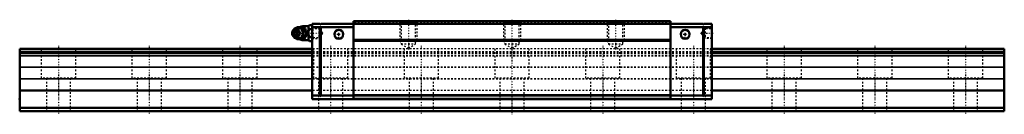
# Model space of a CAD drawing. Header units: millimetres. Extents: x -22 to 548, y -2 to 53.
import ezdxf

# ---------------------------------------------------------------- set-up
doc = ezdxf.new("R2010")
doc.units = ezdxf.units.MM
doc.linetypes.add('Center', pattern=[1.5, 0.45, -0.5, 0.05, -0.5])
doc.linetypes.add('Dashed', pattern=[2, 1, -1])
for name, color, linetype, lineweight in [('2d ConnectionPoints', 7, 'Continuous', 50), ('AM_0', 7, 'Continuous', 50), ('AM_4', 3, 'Continuous', 25), ('AM_5', 3, 'Continuous', 25), ('AM_7', 7, 'Center', 25), ('AM_9', 6, 'Dashed', 25)]:
    doc.layers.add(name, color=color, linetype=linetype, lineweight=lineweight)

# ---------------------------------------------------------------- blocks, each defined once
blk = doc.blocks.new('1_B_M6F_SRN_grease_nipple_joint_0_in_hor5igikirfyz1ot4nkdwk98j________0')
at = {"layer": 'AM_0'}
for p, q in [((135.95, 46.96), (135.59, 46.44)), ((137.68, 48.2), (137.9, 48.5)), ((137.9, 48.5), (142.08, 48.5)), ((144.75, 49), (141.45, 49)), ((145.25, 49.62), (144.75, 49.12)), ((144.75, 49.12), (144.75, 40.88)), ((145.25, 49.62), (146.75, 49.62)), ((145.25, 47.31), (146.75, 47.31)), ((135.59, 43.56), (135.95, 43.04)), ((137.9, 41.5), (137.68, 41.8)), ((137.9, 41.5), (142.08, 41.5)), ((141.45, 41), (144.75, 41)), ((143.52, 45), (143.96, 45)), ((144.75, 40.88), (145.25, 40.38)), ((145.25, 42.69), (146.75, 42.69)), ((145.25, 40.38), (146.75, 40.38))]:
    blk.add_line(p, q, dxfattribs=at)
for points in [[(141.65, 48.5), (141.83, 47.95), (142.05, 47.38), (142.23, 46.98), (142.46, 46.55), (142.7, 46.15), (142.97, 45.75), (143.25, 45.37), (143.52, 45)], [(143.96, 45), (143.83, 45.36), (143.7, 45.73), (143.53, 46.13), (143.34, 46.53), (143.03, 47.09), (142.68, 47.66), (142.38, 48.09), (142.08, 48.5)], [(145.25, 49.62), (144.96, 49.3), (144.75, 48.96)], [(144.75, 47.97), (144.81, 47.86), (145, 47.58), (145.25, 47.31)], [(145.25, 47.31), (144.96, 46.67), (144.75, 45.99)], [(143.52, 45), (143.12, 44.45), (142.72, 43.88), (142.47, 43.48), (142.25, 43.05), (142.06, 42.65), (141.9, 42.25), (141.77, 41.87), (141.65, 41.5)], [(142.08, 41.5), (142.35, 41.86), (142.6, 42.23), (142.86, 42.63), (143.1, 43.03), (143.4, 43.59), (143.65, 44.16), (143.81, 44.59), (143.96, 45)], [(144.75, 44.01), (144.81, 43.8), (145, 43.24), (145.25, 42.69)], [(145.25, 42.69), (144.96, 42.37), (144.75, 42.03)], [(144.75, 41.04), (144.81, 40.94), (145, 40.65), (145.25, 40.38)]]:
    blk.add_lwpolyline(points, dxfattribs=at)
for centre, radius, start, end in [((138.41, 45), 3.3, 270, 90), ((141.45, 45), 4, 90, 118.6837), ((141.45, 45), 4, 241.529, 270)]:
    blk.add_arc(centre, radius, start, end, dxfattribs=at)
for major_axis in [(0, 2.42), (0, -1.12)]:
    blk.add_ellipse((137.4, 45), major_axis=major_axis, ratio=0.927184, dxfattribs=at)
blk.add_ellipse((138.41, 45), major_axis=(0, 3.3), ratio=0.927184, start_param=2.207257, end_param=7.217521, dxfattribs=at)
at = {"layer": 'AM_4'}
for p, q in [((141.45, 49), (141.45, 48.52)), ((141.45, 41.48), (141.45, 41))]:
    blk.add_line(p, q, dxfattribs=at)
blk.add_ellipse((139.22, 45), major_axis=(0, 2.97), ratio=0.927184, start_param=3.499913, end_param=5.924864, dxfattribs=at)
at = {"layer": 'AM_5', "linetype": 'Dashed'}
blk.add_line((147.29, 42), (147.29, 48), dxfattribs=at)
at = {"layer": 'AM_7'}
for p, q in [((138.41, 41.54), (138.41, 48.46)), ((141.45, 40.8), (141.45, 49.2)), ((134.94, 45), (153.28, 45))]:
    blk.add_line(p, q, dxfattribs=at)
at = {"layer": 'AM_9'}
for p, q in [((141.45, 48.52), (141.45, 41.48)), ((151.14, 48), (146.75, 48)), ((151.75, 47.39), (151.14, 48)), ((151.14, 48), (151.14, 42)), ((151.75, 47.39), (151.75, 42.61)), ((136.03, 45), (136.46, 45)), ((141.7, 45.03), (141.7, 45)), ((141.7, 45), (141.7, 44.94)), ((146.75, 42), (151.14, 42)), ((151.14, 42), (151.75, 42.61))]:
    blk.add_line(p, q, dxfattribs=at)
for points in [[(136.03, 45), (136.21, 45.55), (136.31, 45.82)], [(138.33, 48.5), (138.21, 48.14), (138.07, 47.77), (137.91, 47.37), (137.71, 46.97), (137.41, 46.41), (137.06, 45.84), (136.76, 45.41), (136.46, 45)], [(140.58, 42.64), (140.34, 42.47), (140.07, 42.33), (139.79, 42.22), (139.5, 42.15), (139.21, 42.12), (138.91, 42.12), (138.62, 42.16), (138.33, 42.24), (138.04, 42.35), (137.78, 42.5), (137.53, 42.68), (137.3, 42.89), (137.09, 43.13), (136.91, 43.39), (136.76, 43.67), (136.64, 43.97), (136.55, 44.28), (136.49, 44.6), (136.47, 44.92), (136.47, 45.25), (136.52, 45.57), (136.59, 45.89), (136.7, 46.19), (136.84, 46.48), (137, 46.75), (137.19, 46.99), (137.41, 47.21), (137.64, 47.41), (137.9, 47.57), (138.17, 47.7), (138.45, 47.8), (138.74, 47.86), (139.04, 47.88), (139.34, 47.87), (139.63, 47.82), (139.92, 47.73), (140.2, 47.61), (140.4, 47.49)], [(136.66, 46.63), (136.84, 46.95), (137.09, 47.35), (137.35, 47.75), (137.63, 48.13), (137.68, 48.2)], [(140.4, 47.49), (140.46, 47.45), (140.7, 47.27)], [(142.62, 46.31), (142.31, 46.64), (141.92, 46.95), (141.47, 47.25), (141.45, 47.25)], [(143, 44.26), (143.12, 44.6), (143.17, 44.95), (143.14, 45.3), (143.04, 45.65), (143.01, 45.71)], [(136.37, 44.03), (136.28, 44.25), (136.15, 44.63), (136.03, 45)], [(136.46, 45), (136.72, 44.64), (136.98, 44.27), (137.24, 43.87), (137.48, 43.47), (137.78, 42.91), (138.03, 42.34), (138.19, 41.91), (138.33, 41.5)], [(137.68, 41.8), (137.49, 42.05), (137.1, 42.62), (136.85, 43.03), (136.63, 43.45), (136.61, 43.48)], [(141.45, 42.75), (141.91, 43.04), (142.29, 43.35), (142.57, 43.62)]]:
    blk.add_lwpolyline(points, dxfattribs=at)
blk.add_arc((141.45, 45), 4, 118.6837, 241.529, dxfattribs=at)
for centre, major_axis, start_param, end_param in [((138.41, 45), (0, 3.3), 0.934336, 2.207257), ((139.22, 45), (0, 2.97), 5.924864, 7.141511), ((140.3, 45), (0, -2.57), 2.639469, 6.785309), ((139.22, 45), (0, 2.97), 2.378821, 3.499913)]:
    blk.add_ellipse(centre, major_axis=major_axis, ratio=0.927184, start_param=start_param, end_param=end_param, dxfattribs=at)
for centre, major_axis in [((138.95, 45), (0, -2.97)), ((140.43, 45), (0, -3.44))]:
    blk.add_ellipse(centre, major_axis=major_axis, ratio=0.927184, dxfattribs=at)
blk = doc.blocks.new('2_SRN45SLRSSB_M6F1_Slide35_65_0_in_hor5igikirfyz1ot4nkdwk98j________0')
at = {"layer": 'AM_0'}
for p, q in [((354.25, 52), (170.75, 52)), ((170.75, 52), (170.75, 7)), ((354.25, 52), (354.25, 7)), ((151.35, 50.4), (146.75, 50.4)), ((146.75, 50.4), (146.75, 7)), ((151.35, 48.4), (146.75, 48.4)), ((151.35, 49.9), (151.85, 50.4)), ((151.35, 50.4), (151.35, 49.9)), ((151.35, 48.9), (151.35, 8.5)), ((151.85, 48.4), (151.35, 48.9)), ((170.75, 50.4), (151.85, 50.4)), ((151.85, 48.4), (151.85, 9)), ((170.75, 48.4), (151.85, 48.4)), ((354.25, 50.5), (170.75, 50.5)), ((354.25, 50.4), (373.15, 50.4)), ((354.25, 48.4), (373.15, 48.4)), ((373.65, 49.9), (373.15, 50.4)), ((373.15, 48.4), (373.65, 48.9)), ((373.15, 48.4), (373.15, 9)), ((373.65, 50.4), (378.25, 50.4)), ((373.65, 50.4), (373.65, 49.9)), ((373.65, 48.9), (373.65, 8.5)), ((373.65, 48.4), (378.25, 48.4)), ((378.25, 50.4), (378.25, 7)), ((354.25, 41.2), (170.75, 41.2)), ((151.35, 9), (146.75, 9)), ((378.25, 7), (146.75, 7)), ((151.35, 8.5), (151.85, 9)), ((170.75, 9), (151.85, 9)), ((354.25, 9), (373.15, 9)), ((373.65, 8.5), (373.15, 9)), ((373.65, 9), (378.25, 9))]:
    blk.add_line(p, q, dxfattribs=at)
for centre in [(162.25, 44.4), (362.75, 44.4)]:
    blk.add_circle(centre, 2.6, dxfattribs=at)
at = {"layer": 'AM_4'}
for p, q in [((354.25, 40.99), (170.75, 40.99)), ((354.25, 40.29), (170.75, 40.29)), ((354.25, 9.41), (170.75, 9.41)), ((354.25, 8.71), (170.75, 8.71)), ((354.25, 7.29), (170.75, 7.29))]:
    blk.add_line(p, q, dxfattribs=at)
at = {"layer": 'AM_5', "linetype": 'Dashed'}
for p, q in [((197.5, 52), (197.5, 41)), ((207.5, 52), (207.5, 41)), ((257.5, 52), (257.5, 41)), ((267.5, 52), (267.5, 41)), ((317.5, 52), (317.5, 41)), ((327.5, 52), (327.5, 41)), ((150.75, 48), (150.75, 42)), ((373.85, 47.46), (374.25, 48)), ((378.25, 48), (374.25, 48)), ((374.25, 48), (374.25, 42)), ((198.31, 39.9), (197.5, 41)), ((197.5, 41), (207.5, 41)), ((206.69, 39.9), (207.5, 41)), ((258.31, 39.9), (257.5, 41)), ((257.5, 41), (267.5, 41)), ((266.69, 39.9), (267.5, 41)), ((318.31, 39.9), (317.5, 41)), ((317.5, 41), (327.5, 41)), ((326.69, 39.9), (327.5, 41)), ((373.85, 42.54), (374.25, 42)), ((378.25, 42), (374.25, 42))]:
    blk.add_line(p, q, dxfattribs=at)
at = {"layer": 'AM_7'}
for p, q in [((202.5, 52.78), (202.5, 35.6)), ((322.5, 52.78), (322.5, 35.6)), ((162.25, 41.67), (162.25, 47.13)), ((362.75, 41.67), (362.75, 47.13)), ((159.52, 44.4), (164.98, 44.4)), ((360.02, 44.4), (365.48, 44.4)), ((371.72, 45), (378.56, 45))]:
    blk.add_line(p, q, dxfattribs=at)
at = {"layer": 'AM_9'}
for p, q in [((197.5, 52), (198.31, 51.19)), ((206.69, 51.19), (207.5, 52)), ((257.5, 52), (258.31, 51.19)), ((266.69, 51.19), (267.5, 52)), ((317.5, 52), (318.31, 51.19)), ((326.69, 51.19), (327.5, 52)), ((147.29, 47.46), (146.75, 48)), ((151.55, 47.46), (147.29, 47.46)), ((147.29, 47.46), (147.29, 42.54)), ((152.97, 45), (151.55, 47.46)), ((151.55, 47.46), (151.55, 42.54)), ((354.25, 51.3), (170.75, 51.3)), ((198.31, 51.19), (198.31, 38.8)), ((198.31, 51.19), (206.69, 51.19)), ((206.69, 38.8), (206.69, 51.19)), ((258.31, 51.19), (258.31, 38.8)), ((258.31, 51.19), (266.69, 51.19)), ((266.69, 38.8), (266.69, 51.19)), ((318.31, 51.19), (318.31, 38.8)), ((318.31, 51.19), (326.69, 51.19)), ((326.69, 38.8), (326.69, 51.19)), ((373.45, 47.46), (372.03, 45)), ((377.71, 47.46), (373.45, 47.46)), ((373.45, 47.46), (373.45, 42.54)), ((378.25, 48), (377.71, 47.46)), ((377.71, 47.46), (377.71, 42.54)), ((146.75, 42), (147.29, 42.54)), ((147.29, 42.54), (151.55, 42.54)), ((151.55, 42.54), (152.97, 45)), ((372.03, 45), (373.45, 42.54)), ((373.45, 42.54), (377.71, 42.54)), ((377.71, 42.54), (378.25, 42)), ((378.25, 36), (146.75, 36)), ((378.25, 34.34), (146.75, 34.34)), ((198.31, 38.8), (206.69, 38.8)), ((198.31, 38.8), (202.5, 36.38)), ((202.5, 36.38), (206.69, 38.8)), ((258.31, 38.8), (266.69, 38.8)), ((258.31, 38.8), (262.5, 36.38)), ((262.5, 36.38), (266.69, 38.8)), ((318.31, 38.8), (322.5, 36.38)), ((318.31, 38.8), (326.69, 38.8)), ((322.5, 36.38), (326.69, 38.8)), ((378.25, 33.5), (146.75, 33.5)), ((378.25, 33.34), (146.75, 33.34)), ((378.25, 33.13), (146.75, 33.13)), ((378.25, 32.02), (146.75, 32.02)), ((378.25, 31.81), (146.75, 31.81)), ((378.25, 25.49), (146.75, 25.49)), ((378.25, 25.28), (146.75, 25.28)), ((378.25, 18.62), (146.75, 18.62)), ((378.25, 18.41), (146.75, 18.41)), ((378.25, 12), (146.75, 12))]:
    blk.add_line(p, q, dxfattribs=at)
blk = doc.blocks.new('3_SRN45SLR57022_5_Track_0_in_hor5igikirfyz1ot4nkdwk98j________0')
at = {"layer": 'AM_0'}
for p, q in [((-22.5, 36), (-22.5, 0)), ((146.75, 36), (-22.5, 36)), ((146.75, 34.34), (-22.5, 34.34)), ((547.5, 36), (378.25, 36)), ((547.5, 34.34), (378.25, 34.34)), ((547.5, 36), (547.5, 0)), ((146.75, 33.5), (-22.5, 33.5)), ((547.5, 33.5), (378.25, 33.5)), ((146.75, 12), (-22.5, 12)), ((547.5, 12), (378.25, 12)), ((547.5, 2), (-22.5, 2)), ((547.5, 0), (-22.5, 0))]:
    blk.add_line(p, q, dxfattribs=at)
at = {"layer": 'AM_4'}
for p, q in [((146.75, 33.34), (-22.5, 33.34)), ((146.75, 33.13), (-22.5, 33.13)), ((146.75, 32.02), (-22.5, 32.02)), ((146.75, 31.81), (-22.5, 31.81)), ((547.5, 33.34), (378.25, 33.34)), ((547.5, 33.13), (378.25, 33.13)), ((547.5, 32.02), (378.25, 32.02)), ((547.5, 31.81), (378.25, 31.81)), ((146.75, 25.49), (-22.5, 25.49)), ((146.75, 25.28), (-22.5, 25.28)), ((547.5, 25.49), (378.25, 25.49)), ((547.5, 25.28), (378.25, 25.28)), ((146.75, 18.62), (-22.5, 18.62)), ((146.75, 18.41), (-22.5, 18.41)), ((547.5, 18.62), (378.25, 18.62)), ((547.5, 18.41), (378.25, 18.41))]:
    blk.add_line(p, q, dxfattribs=at)
at = {"layer": 'AM_7'}
for p, q in [((262.5, 52.78), (262.5, -1.8)), ((0, 37.8), (0, -1.8)), ((52.5, 37.8), (52.5, -1.8)), ((105, 37.8), (105, -1.8)), ((157.5, 37.8), (157.5, -1.8)), ((210, 37.8), (210, -1.8)), ((315, 37.8), (315, -1.8)), ((367.5, 37.8), (367.5, -1.8)), ((420, 37.8), (420, -1.8)), ((472.5, 37.8), (472.5, -1.8)), ((525, 37.8), (525, -1.8))]:
    blk.add_line(p, q, dxfattribs=at)
at = {"layer": 'AM_9'}
for p, q in [((-10, 36), (-10, 19)), ((10, 19), (10, 36)), ((42.5, 36), (42.5, 19)), ((62.5, 19), (62.5, 36)), ((95, 36), (95, 19)), ((115, 19), (115, 36)), ((378.25, 36), (146.75, 36)), ((378.25, 34.34), (146.75, 34.34)), ((147.5, 36), (147.5, 19)), ((167.5, 19), (167.5, 36)), ((200, 36), (200, 19)), ((220, 19), (220, 36)), ((252.5, 36), (252.5, 19)), ((272.5, 19), (272.5, 36)), ((305, 36), (305, 19)), ((325, 19), (325, 36)), ((357.5, 36), (357.5, 19)), ((377.5, 19), (377.5, 36)), ((410, 36), (410, 19)), ((430, 19), (430, 36)), ((462.5, 36), (462.5, 19)), ((482.5, 19), (482.5, 36)), ((515, 36), (515, 19)), ((535, 19), (535, 36)), ((378.25, 33.5), (146.75, 33.5)), ((378.25, 33.34), (146.75, 33.34)), ((378.25, 33.13), (146.75, 33.13)), ((378.25, 32.02), (146.75, 32.02)), ((378.25, 31.81), (146.75, 31.81)), ((378.25, 25.49), (146.75, 25.49)), ((378.25, 25.28), (146.75, 25.28)), ((10, 19), (-10, 19)), ((-7, 19), (-7, 0)), ((7, 0), (7, 19)), ((62.5, 19), (42.5, 19)), ((45.5, 19), (45.5, 0)), ((59.5, 0), (59.5, 19)), ((115, 19), (95, 19)), ((98, 19), (98, 0)), ((112, 0), (112, 19)), ((378.25, 18.62), (146.75, 18.62)), ((378.25, 18.41), (146.75, 18.41)), ((167.5, 19), (147.5, 19)), ((150.5, 19), (150.5, 0)), ((164.5, 0), (164.5, 19)), ((220, 19), (200, 19)), ((203, 19), (203, 0)), ((217, 0), (217, 19)), ((272.5, 19), (252.5, 19)), ((255.5, 19), (255.5, 0)), ((269.5, 0), (269.5, 19)), ((325, 19), (305, 19)), ((308, 19), (308, 0)), ((322, 0), (322, 19)), ((377.5, 19), (357.5, 19)), ((360.5, 19), (360.5, 0)), ((374.5, 0), (374.5, 19)), ((430, 19), (410, 19)), ((413, 19), (413, 0)), ((427, 0), (427, 19)), ((482.5, 19), (462.5, 19)), ((465.5, 19), (465.5, 0)), ((479.5, 0), (479.5, 19)), ((535, 19), (515, 19)), ((518, 19), (518, 0)), ((532, 0), (532, 19)), ((378.25, 12), (146.75, 12))]:
    blk.add_line(p, q, dxfattribs=at)

msp = doc.modelspace()

# ---------------------------------------------------------------- linework, layer by layer
at = {"layer": '2d ConnectionPoints'}
for p in [(146.75, 45), (162.25, 44.4), (162.25, 44.4), (362.75, 44.4), (362.75, 44.4), (378.25, 45), (-22.5, 7), (262.5, 7), (0, 0), (0, 0)]:
    msp.add_point(p, dxfattribs=at)

# ---------------------------------------------------------------- block references
for name in ['3_SRN45SLR57022_5_Track_0_in_hor5igikirfyz1ot4nkdwk98j________0', '2_SRN45SLRSSB_M6F1_Slide35_65_0_in_hor5igikirfyz1ot4nkdwk98j________0', '1_B_M6F_SRN_grease_nipple_joint_0_in_hor5igikirfyz1ot4nkdwk98j________0']:
    msp.add_blockref(name, (0, 0))

doc.saveas('drawing.dxf')
